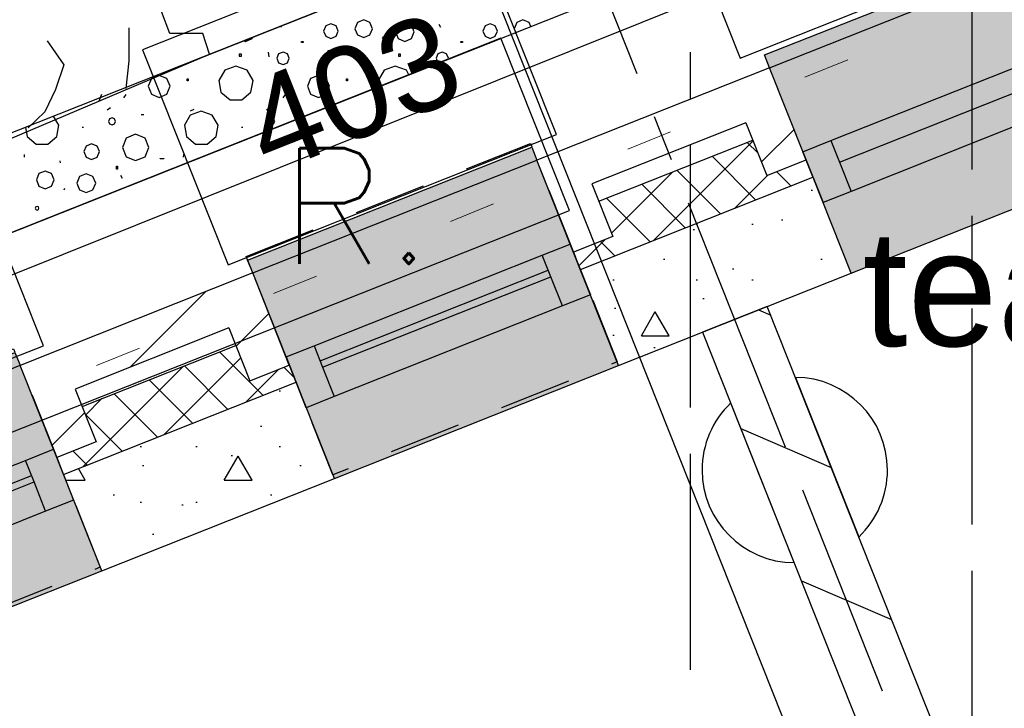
# Model space of a CAD drawing. Extents: x 1006 to 5197, y -24 to 263.
# Tile 47 of 124: x 1041.95 to 1044.08, y 16.66 to 18.14. Entities that reach past the tile are written whole.
import ezdxf
from ezdxf.enums import TextEntityAlignment as Align

# ---------------------------------------------------------------- set-up
doc = ezdxf.new("R2010")
doc.units = 0
doc.header["$MEASUREMENT"] = 0
for name, pattern in [('B0602', [0.3125, 0, -0.3125]), ('B0701', [0.23412, 0.156, -0.07812]), ('B0805', [1.366667, 0.566667, -0.1, 0.033333, -0.1, 0.466667, -0.1])]:
    doc.linetypes.add(name, pattern=pattern)
for name, color, linetype in [('00 Renvooi', 7, 'Continuous'), ('00 WBDBO', 7, 'Continuous'), ('21 Buitenwanden', 7, 'Continuous'), ('22 Niet Constr Binnenwanden', 7, 'Continuous'), ('23 Vloeren', 7, 'Continuous'), ('27 Daken', 7, 'Continuous'), ('28 Draagconstructies', 7, 'Continuous'), ('A Stramien', 7, 'Continuous'), ('Window Markers', 7, 'Continuous'), ('Z Gebruiksopp', 7, 'Continuous')]:
    doc.layers.add(name, color=color, linetype=linetype)
doc.styles.add('GENERATED_STYLE_3', font='Arial')
doc.styles.add('GENERATED_STYLE_5', font='Arial')
doc.styles.get("Standard").update_dxf_attribs({"font": 'txt', "bigfont": 'BIGFONT.SHX'})
doc.linetypes.add('135 B60', pattern='A,0,[1,120 2E VERDIEPING1.Shx,S=0.012108,R=0,X=0,Y=0.000180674],-1.5,0', length=1.5)
doc.dimstyles.new('GENERATED_STYLE__1', dxfattribs={"dimtxt": 0.25, "dimasz": 0.19, "dimexe": 0.18, "dimexo": 0, "dimgap": 0.09, "dimtad": 1, "dimdec": 0, "dimlfac": 1000, "dimzin": 0, "dimdsep": 46, "dimtxsty": 'Standard', "dimblk": 'ARROWHEAD_7', "dimblk1": 'ARROWHEAD_7', "dimblk2": 'ARROWHEAD_7', "dimcen": 0.09, "dimclrd": 7, "dimclre": 7, "dimclrt": 7, "dimadec": 1, "dimazin": 0, "dimtfac": 1, "dimtdec": 4, "dimtmove": 0, "dimatfit": 3, "dimfxl": 0, "dimtolj": 1, "dimtzin": 0, "dimarcsym": 0})
doc.dimstyles.new('GENERATED_STYLE__2', dxfattribs={"dimtxt": 0.25, "dimasz": 0.19, "dimexe": 0.18, "dimexo": 0, "dimgap": 0.09, "dimtad": 1, "dimtih": 1, "dimtoh": 1, "dimdec": 0, "dimlfac": 1000, "dimzin": 0, "dimdsep": 46, "dimtxsty": 'Standard', "dimblk": 'ARROWHEAD_7', "dimblk1": 'ARROWHEAD_7', "dimblk2": 'ARROWHEAD_7', "dimcen": 0.09, "dimclrd": 7, "dimclre": 7, "dimclrt": 7, "dimadec": 1, "dimazin": 0, "dimtfac": 1, "dimtdec": 4, "dimtmove": 0, "dimatfit": 3, "dimfxl": 0, "dimtolj": 1, "dimtzin": 0, "dimarcsym": 0})
pattern_1 = [(45, (988.21373, 0), (-0.4596194, 0.4596194), []), (45, (988.1218, 0.0919), (-0.4596194, 0.4596194), [])]
pattern_2 = [(0, (988.21373, 0), (0, 0.623538), [0.06, -0.3]), (0, (988.39373, 0.3118), (0, 0.623538), [0.06, -0.3]), (60, (988.21373, 0), (-0.54, 0.311769), [0.06, -0.3]), (60, (988.57373, 0), (-0.54, 0.311769), [0.06, -0.3]), (120, (988.27373, 0), (0.54, 0.311769), [0.06, -0.3]), (120, (988.63373, 0), (0.54, 0.311769), [0.06, -0.3]), (0, (988.21373, 0.06), (0, 0.12), [0, -0.12, 0, -0.18]), (45, (988.27373, 0.06), (-0.08485282, 0.08485282), [0, -0.09, 0, -0.15])]
pattern_3 = [(45, (988.21373, 0), (-0.05303301, 0.05303301), []), (135, (988.21373, 0), (0.05303301, 0.05303301), [])]

# ---------------------------------------------------------------- blocks, each defined once
blk = doc.blocks.new('ROOF_47_2', base_point=(1046.8844, 23.6904))
at = {"layer": '27 Daken', "linetype": 'Continuous', "flags": 128}
blk.add_lwpolyline([(1046.8844, 23.6904), (1041.8903, 22.2876), (1041.8903, 17.5731), (1046.8856, 19.5765)], close=True, dxfattribs=at)
blk = doc.blocks.new('teamleider + dorpenronde_G 1.3 _ 1.4_67_2', base_point=(1045.8816, 17.0753))
at = {"linetype": 'Continuous', "lineweight": 0, "flags": 1}
for tag in ['ROOM_PERIM', 'ROOM_WALLS_SURF', 'ROOM_DOORS_SURF', 'ROOM_WINDS_SURF', 'ROOM_BASELEV', 'ROOM_HEIGHT', 'ROOM_NET_AREA', 'ROOM_REDUCED_AREA', 'ROOM_CALC_AREA', 'ROOM_VOLUME']:
    blk.add_attdef(tag, text='', height=2, dxfattribs=at).set_placement((1045.8816, 16.5039), align=Align.BOTTOM_LEFT)
at = {"layer": 'Z Gebruiksopp'}
for tag, height, style, p in [('ROOM_NAME', 0.25, 'GENERATED_STYLE_5', (1043.7715, 17.362)), ('ROOM_NUMBER', 0.3, 'GENERATED_STYLE_3', (1044.921, 16.8929)), ('ROOM_AREA', 0.3, 'GENERATED_STYLE_3', (1045.3226, 16.4215))]:
    blk.add_attdef(tag, text='', height=height, dxfattribs=dict(at, style=style)).set_placement(p, align=Align.BOTTOM_LEFT)
blk = doc.blocks.new('WALL_320_2', base_point=(1043.219, 18.1919))
at = {"layer": '22 Niet Constr Binnenwanden', "linetype": 'Continuous'}
h = blk.add_hatch(dxfattribs=at)
h.set_pattern_fill('10_Kalkzandsteen_0002', color=256, style=0, pattern_type=2)
h.set_pattern_definition([(-23.335, (988.21373, 0), (0.0990266, 0.2295512), [])])
h.paths.add_polyline_path([(1045.7705, 11.5658), (1045.9099, 11.6212), (1043.5657, 17.5224), (1043.4263, 17.467)], flags=0)
for p, q in [((1043.5657, 17.5224), (1043.4263, 17.467)), ((1045.9153, 11.6076), (1043.5657, 17.5224)), ((1043.4263, 17.467), (1044.6198, 14.4623))]:
    blk.add_line(p, q, dxfattribs=at)
blk = doc.blocks.new('*D346', base_point=(988.2137, 0))
at = {"layer": 'A Stramien', "linetype": 'Continuous'}
for p, q in [((1033.7798, 22.451), (1033.6414, 22.7995)), ((1027.0657, 19.9857), (1033.7571, 22.6437)), ((1020.3743, 17.3276), (1027.0657, 19.9857))]:
    blk.add_line(p, q, dxfattribs=at)
blk.add_circle((1033.7106, 22.6253), 0.05, dxfattribs=at)
at = {"layer": 'A Stramien', "insert": (1029.8704, 21.4226), "char_height": 0.25, "attachment_point": 1, "rotation": 21.665}
blk.add_mtext('{7.200}', dxfattribs=at)
blk = doc.blocks.new('ARROWHEAD_7')
at = {"color": 0, "linetype": 'Continuous', "lineweight": 0}
for p, q in [((0, -0.25), (0, 0.25)), ((0, 0), (-1, 0)), ((-0.25, 0), (0.25, 0))]:
    blk.add_line(p, q, dxfattribs=at)
blk.add_circle((0, 0), 0.25, dxfattribs=at)
blk = doc.blocks.new('*D347', base_point=(988.2137, 0))
at = {"layer": 'A Stramien', "linetype": 'Continuous'}
for p, q in [((1040.4712, 25.1091), (1040.3328, 25.4576)), ((1033.7571, 22.6437), (1040.4484, 25.3018)), ((1027.0657, 19.9857), (1033.7571, 22.6437))]:
    blk.add_line(p, q, dxfattribs=at)
blk.add_circle((1040.402, 25.2834), 0.05, dxfattribs=at)
at = {"layer": 'A Stramien', "insert": (1036.5618, 24.0807), "char_height": 0.25, "attachment_point": 1, "rotation": 21.665}
blk.add_mtext('{7.200}', dxfattribs=at)
blk = doc.blocks.new('*D348', base_point=(988.2137, 0))
at = {"layer": 'A Stramien', "linetype": 'Continuous'}
for p, q in [((1047.1626, 27.7672), (1047.0241, 28.1157)), ((1040.4484, 25.3018), (1047.1398, 27.9599)), ((1033.7571, 22.6437), (1040.4484, 25.3018))]:
    blk.add_line(p, q, dxfattribs=at)
blk.add_circle((1047.0934, 27.9415), 0.05, dxfattribs=at)
at = {"layer": 'A Stramien', "insert": (1044.457, 27.217), "char_height": 0.25, "attachment_point": 1, "rotation": 21.665}
blk.add_mtext('{7.200}', dxfattribs=at)
blk = doc.blocks.new('*D349', base_point=(988.2137, 0))
at = {"layer": 'A Stramien', "linetype": 'Continuous'}
for p, q in [((1053.854, 30.4253), (1053.7155, 30.7738)), ((1047.1398, 27.9599), (1053.8312, 30.618)), ((1040.4484, 25.3018), (1047.1398, 27.9599))]:
    blk.add_line(p, q, dxfattribs=at)
at = {"layer": 'A Stramien', "insert": (1049.9445, 29.3969), "char_height": 0.25, "attachment_point": 1, "rotation": 21.665}
blk.add_mtext('{7.200}', dxfattribs=at)
blk = doc.blocks.new('*D350', base_point=(988.2137, 0))
at = {"layer": 'A Stramien', "linetype": 'Continuous'}
for p, q in [((1053.8312, 30.618), (1057.1769, 31.9471)), ((1047.1398, 27.9599), (1053.8312, 30.618))]:
    blk.add_line(p, q, dxfattribs=at)
blk.add_circle((1053.7847, 30.5996), 0.05, dxfattribs=at)
at = {"layer": 'A Stramien', "insert": (1054.9631, 31.3904), "char_height": 0.25, "attachment_point": 1, "rotation": 21.665}
blk.add_mtext('{3.600}', dxfattribs=at)
blk = doc.blocks.new('*D351', base_point=(988.2137, 0))
at = {"layer": 'A Stramien', "linetype": 'Continuous'}
for p, q in [((1063.891, 34.4124), (1063.7526, 34.7609)), ((1063.7753, 34.5682), (1063.9147, 34.6236)), ((1057.1769, 31.9471), (1063.7753, 34.5682)), ((1057.1996, 31.7543), (1057.0612, 32.1029)), ((1053.8312, 30.618), (1057.1769, 31.9471))]:
    blk.add_line(p, q, dxfattribs=at)
for centre in [(1063.8218, 34.5867), (1057.1304, 31.9286)]:
    blk.add_circle(centre, 0.05, dxfattribs=at)
at = {"layer": 'A Stramien', "insert": (1059.9816, 33.384), "char_height": 0.25, "attachment_point": 1, "rotation": 21.665}
blk.add_mtext('{7.200}', dxfattribs=at)
blk = doc.blocks.new('*D355', base_point=(988.2137, 0))
at = {"layer": 'A Stramien', "linetype": 'Continuous'}
for p, q in [((1032.4831, 33.5873), (1032.4831, 33.9623)), ((1044.0071, 33.5873), (1044.0071, 33.9623)), ((1030.7271, 33.7748), (1032.5331, 33.7748)), ((1032.5331, 33.7748), (1044.0571, 33.7748))]:
    blk.add_line(p, q, dxfattribs=at)
for centre in [(1032.4831, 33.7748), (1044.0071, 33.7748)]:
    blk.add_circle(centre, 0.05, dxfattribs=at)
at = {"layer": 'A Stramien', "insert": (1037.7404, 34.0748), "char_height": 0.25, "attachment_point": 1}
blk.add_mtext('{11.524}', dxfattribs=at)
blk = doc.blocks.new('*D356', base_point=(988.2137, 0))
at = {"layer": 'A Stramien', "linetype": 'Continuous'}
for p, q in [((1044.0071, 33.5873), (1044.0071, 33.9623)), ((1049.8006, 33.5873), (1049.8006, 33.9623)), ((1032.5331, 33.7748), (1044.0571, 33.7748)), ((1044.0571, 33.7748), (1049.8506, 33.7748))]:
    blk.add_line(p, q, dxfattribs=at)
for centre in [(1044.0071, 33.7748), (1049.8006, 33.7748)]:
    blk.add_circle(centre, 0.05, dxfattribs=at)
at = {"layer": 'A Stramien', "insert": (1046.4909, 34.0748), "char_height": 0.25, "attachment_point": 1}
blk.add_mtext('{5.794}', dxfattribs=at)
blk = doc.blocks.new('*D357', base_point=(988.2137, 0))
at = {"layer": 'A Stramien', "linetype": 'Continuous'}
for p, q in [((1049.8006, 33.5873), (1049.8006, 33.9623)), ((1055.5648, 33.5873), (1055.5648, 33.9623)), ((1044.0571, 33.7748), (1049.8506, 33.7748)), ((1049.8506, 33.7748), (1055.6148, 33.7748))]:
    blk.add_line(p, q, dxfattribs=at)
for centre in [(1049.8006, 33.7748), (1055.5648, 33.7748)]:
    blk.add_circle(centre, 0.05, dxfattribs=at)
at = {"layer": 'A Stramien', "insert": (1052.2697, 34.0748), "char_height": 0.25, "attachment_point": 1}
blk.add_mtext('{5.764}', dxfattribs=at)
blk = doc.blocks.new('*D358', base_point=(988.2137, 0))
at = {"layer": 'A Stramien', "linetype": 'Continuous'}
for p, q in [((1055.5648, 33.5873), (1055.5648, 33.9623)), ((1061.1964, 33.5873), (1061.1964, 33.9623)), ((1049.8506, 33.7748), (1055.6148, 33.7748)), ((1055.6148, 33.7748), (1061.2464, 33.7748))]:
    blk.add_line(p, q, dxfattribs=at)
for centre in [(1055.5648, 33.7748), (1061.1964, 33.7748)]:
    blk.add_circle(centre, 0.05, dxfattribs=at)
at = {"layer": 'A Stramien', "insert": (1057.9676, 34.0748), "char_height": 0.25, "attachment_point": 1}
blk.add_mtext('{5.632}', dxfattribs=at)
blk = doc.blocks.new('*D364', base_point=(988.2137, 0))
at = {"layer": 'A Stramien', "linetype": 'Continuous'}
for p, q in [((1043.4001, -2.1848), (1043.4001, -1.8098)), ((1046.4001, -2.1848), (1046.4001, -1.8098)), ((1032.5331, -1.9973), (1043.4501, -1.9973)), ((1043.4501, -1.9973), (1046.4501, -1.9973))]:
    blk.add_line(p, q, dxfattribs=at)
for centre in [(1043.4001, -1.9973), (1046.4001, -1.9973)]:
    blk.add_circle(centre, 0.05, dxfattribs=at)
at = {"layer": 'A Stramien', "insert": (1044.4871, -1.6973), "char_height": 0.25, "attachment_point": 1}
blk.add_mtext('{3.000}', dxfattribs=at)
blk = doc.blocks.new('*D365', base_point=(988.2137, 0))
at = {"layer": 'A Stramien', "linetype": 'Continuous'}
for p, q in [((1046.4001, -2.1848), (1046.4001, -1.8098)), ((1053.6001, -2.1848), (1053.6001, -1.8098)), ((1043.4501, -1.9973), (1046.4501, -1.9973)), ((1046.4501, -1.9973), (1053.6501, -1.9973))]:
    blk.add_line(p, q, dxfattribs=at)
for centre in [(1046.4001, -1.9973), (1053.6001, -1.9973)]:
    blk.add_circle(centre, 0.05, dxfattribs=at)
at = {"layer": 'A Stramien', "insert": (1049.5871, -1.6973), "char_height": 0.25, "attachment_point": 1}
blk.add_mtext('{7.200}', dxfattribs=at)
blk = doc.blocks.new('*X466', base_point=(988.2137, 0))
at = {"layer": '27 Daken', "linetype": 'Continuous'}
for p, q in [((1042.2767, 18.112), (1042.2587, 18.159)), ((1042.1887, 18.053), (1042.1887, 18.124)), ((1042.3477, 18.112), (1042.2767, 18.112)), ((1042.3622, 18.0668), (1042.3477, 18.112)), ((1042.0117, 18.096), (1042.0477, 18.044)), ((1042.0477, 18.044), (1042.0297, 17.991)), ((1042.1827, 17.993), (1042.1887, 18.053)), ((1042.0297, 17.991), (1042.0067, 17.943)), ((1042.1241, 17.9662), (1042.1297, 17.981)), ((1042.0067, 17.943), (1041.9707, 17.908))]:
    blk.add_line(p, q, dxfattribs=at)
blk = doc.blocks.new('HATCH_428_2', base_point=(990.0137, 0))
at = {"layer": '27 Daken', "linetype": 'Continuous'}
for p, q in [((1042.3472, 18.0608), (1043.7209, 18.6065)), ((1035.9653, 15.3555), (1042.3472, 18.0608))]:
    blk.add_line(p, q, dxfattribs=at)
blk.add_blockref('*X466', (988.2137, 0), dxfattribs=at)
blk = doc.blocks.new('*X486', base_point=(988.2137, 0))
at = {"layer": '27 Daken', "linetype": 'Continuous'}
for p, q in [((1042.5159, 18.1278), (1042.5172, 18.1255)), ((1042.6131, 18.128), (1042.6085, 18.1169)), ((1042.6242, 18.1326), (1042.6131, 18.128)), ((1042.6354, 18.128), (1042.6242, 18.1326)), ((1042.64, 18.1169), (1042.6354, 18.128)), ((1042.6815, 18.1355), (1042.6759, 18.122)), ((1042.695, 18.1411), (1042.6815, 18.1355)), ((1042.7085, 18.1355), (1042.695, 18.1411)), ((1042.7141, 18.122), (1042.7085, 18.1355)), ((1042.7694, 18.1294), (1042.7634, 18.115)), ((1042.7837, 18.1354), (1042.7694, 18.1294)), ((1042.7981, 18.1294), (1042.7837, 18.1354)), ((1042.804, 18.115), (1042.7981, 18.1294)), ((1042.8572, 18.1322), (1042.8609, 18.1255)), ((1042.9568, 18.128), (1042.9521, 18.1169)), ((1042.9679, 18.1326), (1042.9568, 18.128)), ((1042.979, 18.128), (1042.9679, 18.1326)), ((1042.9836, 18.1169), (1042.979, 18.128)), ((1043.0251, 18.1355), (1043.0196, 18.122)), ((1043.0386, 18.1411), (1043.0251, 18.1355)), ((1043.0521, 18.1355), (1043.0386, 18.1411)), ((1043.0556, 18.127), (1043.0521, 18.1355)), ((1042.4545, 18.1007), (1042.4558, 18.104)), ((1042.6085, 18.1169), (1042.6131, 18.1058)), ((1042.6131, 18.1058), (1042.6242, 18.1012)), ((1042.6242, 18.1012), (1042.6354, 18.1058)), ((1042.6354, 18.1058), (1042.64, 18.1169)), ((1042.6759, 18.122), (1042.6815, 18.1085)), ((1042.6815, 18.1085), (1042.695, 18.1029)), ((1042.695, 18.1029), (1042.7085, 18.1085)), ((1042.7085, 18.1085), (1042.7141, 18.122)), ((1042.7358, 18.1007), (1042.7374, 18.1043)), ((1042.7634, 18.115), (1042.7694, 18.1007)), ((1042.7981, 18.1007), (1042.804, 18.115)), ((1042.9521, 18.1169), (1042.9568, 18.1058)), ((1042.9568, 18.1058), (1042.9679, 18.1012)), ((1042.9679, 18.1012), (1042.979, 18.1058)), ((1042.979, 18.1058), (1042.9836, 18.1169)), ((1043.0196, 18.122), (1043.0229, 18.114)), ((1042.4364, 18.0963), (1042.4401, 18.0947)), ((1042.4401, 18.0947), (1042.4545, 18.1007)), ((1042.5606, 18.0943), (1042.5643, 18.0943)), ((1042.5606, 18.0924), (1042.5606, 18.0943)), ((1042.5643, 18.0924), (1042.5606, 18.0924)), ((1042.5643, 18.0943), (1042.5643, 18.0924)), ((1042.7694, 18.1007), (1042.7837, 18.0947)), ((1042.7837, 18.0947), (1042.7981, 18.1007)), ((1042.9043, 18.0943), (1042.9079, 18.0943)), ((1042.9043, 18.0924), (1042.9043, 18.0943)), ((1042.9079, 18.0924), (1042.9043, 18.0924)), ((1042.9079, 18.0943), (1042.9079, 18.0924)), ((1042.431, 18.0668), (1042.4261, 18.0668)), ((1042.4261, 18.0668), (1042.4261, 18.0625)), ((1042.4261, 18.0625), (1042.431, 18.0625)), ((1042.431, 18.0625), (1042.431, 18.0668)), ((1042.4885, 18.0715), (1042.4903, 18.0611)), ((1042.5114, 18.0677), (1042.5075, 18.0582)), ((1042.5209, 18.0716), (1042.5114, 18.0677)), ((1042.5304, 18.0677), (1042.5209, 18.0716)), ((1042.5343, 18.0582), (1042.5304, 18.0677)), ((1042.62, 18.0741), (1042.6175, 18.0741)), ((1042.6175, 18.0741), (1042.6175, 18.071)), ((1042.6175, 18.071), (1042.62, 18.071)), ((1042.62, 18.071), (1042.62, 18.0741)), ((1042.6745, 18.0635), (1042.6733, 18.0606)), ((1042.6733, 18.0606), (1042.6745, 18.0577)), ((1042.6774, 18.0647), (1042.6745, 18.0635)), ((1042.6803, 18.0635), (1042.6774, 18.0647)), ((1042.6815, 18.0606), (1042.6803, 18.0635)), ((1042.6803, 18.0577), (1042.6815, 18.0606)), ((1042.7747, 18.0668), (1042.7698, 18.0668)), ((1042.7698, 18.0668), (1042.7698, 18.0625)), ((1042.7698, 18.0625), (1042.7747, 18.0625)), ((1042.7747, 18.0625), (1042.7747, 18.0668)), ((1042.8322, 18.0715), (1042.8339, 18.0611)), ((1042.855, 18.0677), (1042.8511, 18.0582)), ((1042.8645, 18.0716), (1042.855, 18.0677)), ((1042.874, 18.0677), (1042.8645, 18.0716)), ((1042.8779, 18.0582), (1042.874, 18.0677)), ((1042.4194, 18.0411), (1042.3953, 18.0323)), ((1042.4435, 18.0323), (1042.4194, 18.0411)), ((1042.5075, 18.0582), (1042.5114, 18.0487)), ((1042.5114, 18.0487), (1042.5209, 18.0448)), ((1042.5209, 18.0448), (1042.5304, 18.0487)), ((1042.5304, 18.0487), (1042.5343, 18.0582)), ((1042.6745, 18.0577), (1042.6774, 18.0565)), ((1042.6774, 18.0565), (1042.6803, 18.0577)), ((1042.763, 18.0411), (1042.7389, 18.0323)), ((1042.7871, 18.0323), (1042.763, 18.0411)), ((1042.8511, 18.0582), (1042.855, 18.0487)), ((1042.855, 18.0487), (1042.8567, 18.048)), ((1042.8771, 18.0561), (1042.8779, 18.0582)), ((1042.2537, 18.0214), (1042.2369, 18.0145)), ((1042.2705, 18.0145), (1042.2537, 18.0214)), ((1042.3953, 18.0323), (1042.3825, 18.0101)), ((1042.4563, 18.0101), (1042.4435, 18.0323)), ((1042.5973, 18.0214), (1042.5805, 18.0145)), ((1042.6141, 18.0145), (1042.5973, 18.0214)), ((1042.7389, 18.0323), (1042.7261, 18.0101)), ((1042.7927, 18.0226), (1042.7871, 18.0323)), ((1042.2369, 18.0145), (1042.2299, 17.9977)), ((1042.2299, 17.9977), (1042.2369, 17.9808)), ((1042.2775, 17.9977), (1042.2705, 18.0145)), ((1042.2705, 17.9808), (1042.2775, 17.9977)), ((1042.3142, 18.0142), (1042.3161, 18.0142)), ((1042.3142, 18.0099), (1042.3142, 18.0142)), ((1042.3161, 18.0099), (1042.3142, 18.0099)), ((1042.3161, 18.0142), (1042.3161, 18.0099)), ((1042.3825, 18.0101), (1042.3869, 17.9849)), ((1042.4518, 17.9849), (1042.4563, 18.0101)), ((1042.5805, 18.0145), (1042.5735, 17.9977)), ((1042.5735, 17.9977), (1042.5805, 17.9808)), ((1042.6211, 17.9977), (1042.6141, 18.0145)), ((1042.6141, 17.9808), (1042.6211, 17.9977)), ((1042.6579, 18.0142), (1042.6597, 18.0142)), ((1042.6579, 18.0099), (1042.6579, 18.0142)), ((1042.6597, 18.0099), (1042.6579, 18.0099)), ((1042.6597, 18.0142), (1042.6597, 18.0099)), ((1042.7261, 18.0101), (1042.7284, 17.997)), ((1042.1776, 17.9731), (1042.1828, 17.9801)), ((1042.2369, 17.9808), (1042.2537, 17.9739)), ((1042.2537, 17.9739), (1042.2705, 17.9808)), ((1042.3869, 17.9849), (1042.4065, 17.9684)), ((1042.4322, 17.9684), (1042.4518, 17.9849)), ((1042.5212, 17.9731), (1042.5264, 17.9801)), ((1042.5805, 17.9808), (1042.5973, 17.9739)), ((1042.5973, 17.9739), (1042.6141, 17.9808)), ((1042.1414, 17.947), (1042.1484, 17.9522)), ((1042.4065, 17.9684), (1042.4322, 17.9684)), ((1042.485, 17.947), (1042.492, 17.9522)), ((1042.037, 17.9139), (1042.0259, 17.9332)), ((1042.2203, 17.936), (1042.215, 17.936)), ((1042.3207, 17.9357), (1042.3082, 17.9139)), ((1042.3283, 17.9478), (1042.3204, 17.9444)), ((1042.3444, 17.9444), (1042.3207, 17.9357)), ((1042.3681, 17.9357), (1042.3444, 17.9444)), ((1042.3807, 17.9139), (1042.3681, 17.9357)), ((1042.5639, 17.936), (1042.5587, 17.936)), ((1042.0327, 17.8891), (1042.037, 17.9139)), ((1042.0877, 17.9098), (1042.0905, 17.9098)), ((1042.1466, 17.9273), (1042.1445, 17.9221)), ((1042.1445, 17.9221), (1042.1466, 17.9168)), ((1042.1519, 17.9294), (1042.1466, 17.9273)), ((1042.1466, 17.9168), (1042.1519, 17.9147)), ((1042.1571, 17.9273), (1042.1519, 17.9294)), ((1042.1519, 17.9147), (1042.1571, 17.9168)), ((1042.1592, 17.9221), (1042.1571, 17.9273)), ((1042.1571, 17.9168), (1042.1592, 17.9221)), ((1042.3082, 17.9139), (1042.3125, 17.8891)), ((1042.3763, 17.8891), (1042.3807, 17.9139)), ((1042.4313, 17.9098), (1042.4342, 17.9098)), ((1042.4903, 17.9273), (1042.4881, 17.9221)), ((1042.4881, 17.9221), (1042.4903, 17.9168)), ((1042.4955, 17.9294), (1042.4903, 17.9273)), ((1042.4903, 17.9168), (1042.4955, 17.9147)), ((1042.5007, 17.9273), (1042.4955, 17.9294)), ((1042.4955, 17.9147), (1042.5007, 17.9168)), ((1042.5029, 17.9221), (1042.5007, 17.9273)), ((1042.5007, 17.9168), (1042.5029, 17.9221)), ((1041.9654, 17.9091), (1041.9689, 17.8891)), ((1041.9689, 17.8891), (1041.9882, 17.8729)), ((1042.0134, 17.8729), (1042.0327, 17.8891)), ((1042.2029, 17.8944), (1042.1828, 17.886)), ((1042.2231, 17.886), (1042.2029, 17.8944)), ((1042.3125, 17.8891), (1042.3318, 17.8729)), ((1042.357, 17.8729), (1042.3763, 17.8891)), ((1041.9882, 17.8729), (1042.0134, 17.8729)), ((1042.0961, 17.8688), (1042.0911, 17.8569)), ((1042.108, 17.8738), (1042.0961, 17.8688)), ((1042.12, 17.8688), (1042.108, 17.8738)), ((1042.1249, 17.8569), (1042.12, 17.8688)), ((1042.1828, 17.886), (1042.1744, 17.8659)), ((1042.2315, 17.8659), (1042.2231, 17.886)), ((1042.3318, 17.8729), (1042.357, 17.8729)), ((1041.9626, 17.8508), (1041.9622, 17.8445)), ((1042.0911, 17.8569), (1042.0961, 17.8449)), ((1042.12, 17.8449), (1042.1249, 17.8569)), ((1042.1744, 17.8659), (1042.1828, 17.8457)), ((1042.2231, 17.8457), (1042.2315, 17.8659)), ((1042.3062, 17.8508), (1042.3058, 17.8445)), ((1042.0409, 17.8324), (1042.0399, 17.8372)), ((1042.0961, 17.8449), (1042.108, 17.84)), ((1042.108, 17.84), (1042.12, 17.8449)), ((1042.1614, 17.8255), (1042.1638, 17.8255)), ((1042.1614, 17.8188), (1042.1614, 17.8255)), ((1042.1638, 17.8255), (1042.1638, 17.8188)), ((1042.1828, 17.8457), (1042.2029, 17.8373)), ((1042.2029, 17.8373), (1042.2231, 17.8457)), ((1042.2561, 17.842), (1042.2635, 17.842)), ((1042.2561, 17.8414), (1042.2561, 17.842)), ((1042.2635, 17.8414), (1042.2561, 17.8414)), ((1042.2635, 17.842), (1042.2635, 17.8414)), ((1041.9942, 17.8092), (1041.9887, 17.7957)), ((1042.0077, 17.8148), (1041.9942, 17.8092)), ((1042.0212, 17.8092), (1042.0077, 17.8148)), ((1042.0268, 17.7957), (1042.0212, 17.8092)), ((1042.0965, 17.8091), (1042.0821, 17.8031)), ((1042.1108, 17.8031), (1042.0965, 17.8091)), ((1042.1638, 17.8188), (1042.1614, 17.8188)), ((1042.1699, 17.8059), (1042.1736, 17.7992)), ((1041.9887, 17.7957), (1041.9942, 17.7823)), ((1041.9942, 17.7823), (1042.0077, 17.7767)), ((1042.0077, 17.7767), (1042.0212, 17.7823)), ((1042.0212, 17.7823), (1042.0268, 17.7957)), ((1042.0821, 17.8031), (1042.0762, 17.7888)), ((1042.0762, 17.7888), (1042.0821, 17.7744)), ((1042.1168, 17.7888), (1042.1108, 17.8031)), ((1042.1108, 17.7744), (1042.1168, 17.7888)), ((1042.0485, 17.7745), (1042.0501, 17.778)), ((1042.0821, 17.7744), (1042.0965, 17.7685)), ((1042.0965, 17.7685), (1042.1108, 17.7744)), ((1041.9873, 17.7373), (1041.9861, 17.7344)), ((1041.9861, 17.7344), (1041.9873, 17.7315)), ((1041.9902, 17.7385), (1041.9873, 17.7373)), ((1041.9873, 17.7315), (1041.9902, 17.7303)), ((1041.9931, 17.7373), (1041.9902, 17.7385)), ((1041.9902, 17.7303), (1041.9931, 17.7315)), ((1041.9943, 17.7344), (1041.9931, 17.7373)), ((1041.9931, 17.7315), (1041.9943, 17.7344))]:
    blk.add_line(p, q, dxfattribs=at)
blk = doc.blocks.new('HATCH_844_2', base_point=(990.0137, 0))
at = {"layer": '27 Daken', "linetype": 'Continuous'}
for p, q in [((1043.6009, 18.5588), (1042.3472, 18.0608)), ((1042.421, 17.8749), (1043.6009, 18.3436)), ((1042.3472, 18.0608), (1035.7998, 15.4599)), ((1035.7991, 15.2444), (1042.421, 17.8749))]:
    blk.add_line(p, q, dxfattribs=at)
blk.add_blockref('*X486', (988.2137, 0), dxfattribs=at)
blk = doc.blocks.new('SLAB_488_2', base_point=(1057.11, 23.5017))
at = {"layer": '23 Vloeren', "color": 255, "linetype": 'B0602', "lineweight": 0, "flags": 128}
blk.add_lwpolyline([(1057.11, 23.5017), (1030.6543, 12.7249), (1030.6543, 0.25), (1042.7262, 0.25), (1042.7264, 1.65), (1043.6201, 1.6499), (1043.6201, 5.2832), (1046.1801, 5.2832), (1046.1801, 1.6499), (1065.9921, 1.65), (1065.9921, 0.85), (1073.9709, 0.85), (1072.3048, 33.1354), (1055.8756, 26.6091)], close=True, dxfattribs=at)
blk = doc.blocks.new('R1c onder metaal 11_3', base_point=(988.2137, 0))
at = {"layer": '21 Buitenwanden', "linetype": 'Continuous'}
for p, q in [((987.8837, 0.195), (987.8837, 0.225)), ((987.8837, 0.225), (988.5437, 0.225)), ((988.5437, 0.225), (988.5437, 0.195)), ((987.8837, 0.195), (988.5437, 0.195)), ((987.8837, 0), (987.9487, 0)), ((987.8837, -0.118), (987.8837, 0)), ((987.8837, 0), (987.8837, -0.118)), ((987.9487, 0), (987.9487, -0.05)), ((987.9487, 0), (988.4787, 0)), ((988.4787, -0.05), (988.4787, 0)), ((988.4787, 0), (988.5437, 0)), ((988.5437, 0), (988.5437, -0.118)), ((988.5437, 0), (988.5437, -0.118)), ((987.9487, -0.05), (987.9487, -0.118)), ((987.9487, -0.05), (988.4787, -0.05)), ((987.9487, -0.05), (988.4787, -0.05)), ((988.4787, -0.118), (988.4787, -0.05)), ((987.9487, -0.118), (987.8837, -0.118)), ((988.4787, -0.118), (987.9487, -0.118)), ((988.5437, -0.118), (988.4787, -0.118)), ((987.8837, -0.2823), (988.5437, -0.2823))]:
    blk.add_line(p, q, dxfattribs=at)
blk = doc.blocks.new('D Marker 11_44', base_point=(988.2137, 0))
at = {"layer": 'Window Markers', "linetype": 'Continuous'}
for p, q in [((987.8325, -0.52), (987.8325, -1.02)), ((988.595, -0.52), (987.8325, -0.52)), ((988.595, -1.02), (988.595, -0.52)), ((987.8325, -1.02), (988.595, -1.02))]:
    blk.add_line(p, q, dxfattribs=at)
at = {"layer": 'Window Markers', "linetype": 'Continuous', "insert": (988.4426, -0.6659), "char_height": 0.2, "attachment_point": 7, "rotation": 180, "style": 'GENERATED_STYLE_3'}
blk.add_mtext('{400}', dxfattribs=at)
blk = doc.blocks.new('R1a metaal 11_4', base_point=(988.2137, 0))
at = {"layer": '21 Buitenwanden', "linetype": 'Continuous'}
for p, q in [((987.8837, 0.195), (987.8837, 0.225)), ((987.8837, 0.225), (988.5437, 0.225)), ((988.5437, 0.225), (988.5437, 0.195)), ((987.8837, 0.195), (988.5437, 0.195)), ((987.8837, 0), (987.9487, 0)), ((987.8837, -0.118), (987.8837, 0)), ((987.8837, 0), (987.8837, -0.118)), ((987.9487, 0), (987.9487, -0.05)), ((987.9487, 0), (988.4787, 0)), ((988.4787, -0.05), (988.4787, 0)), ((988.4787, 0), (988.5437, 0)), ((988.5437, 0), (988.5437, -0.118)), ((988.5437, 0), (988.5437, -0.118)), ((987.9487, -0.035), (988.4787, -0.035)), ((987.9487, -0.05), (987.9487, -0.118)), ((987.9487, -0.05), (988.4787, -0.05)), ((988.4787, -0.118), (988.4787, -0.05)), ((987.9487, -0.118), (987.8837, -0.118)), ((988.4787, -0.118), (987.9487, -0.118)), ((988.5437, -0.118), (988.4787, -0.118)), ((987.8837, -0.2823), (988.5437, -0.2823))]:
    blk.add_line(p, q, dxfattribs=at)
blk = doc.blocks.new('D Marker 11_51', base_point=(988.2137, 0))
at = {"layer": 'Window Markers', "linetype": 'Continuous'}
for p, q in [((987.8214, -0.4981), (987.8214, -0.9981)), ((988.5839, -0.4981), (987.8214, -0.4981)), ((988.5839, -0.9981), (988.5839, -0.4981)), ((987.8214, -0.9981), (988.5839, -0.9981))]:
    blk.add_line(p, q, dxfattribs=at)
at = {"layer": 'Window Markers', "linetype": 'Continuous', "insert": (988.4315, -0.644), "char_height": 0.2, "attachment_point": 7, "rotation": 180, "style": 'GENERATED_STYLE_3'}
blk.add_mtext('{405}', dxfattribs=at)
blk = doc.blocks.new('R1a metaal 11_5', base_point=(988.2137, 0))
at = {"layer": '21 Buitenwanden', "linetype": 'Continuous'}
for p, q in [((987.8837, 0.195), (987.8837, 0.225)), ((987.8837, 0.225), (988.5437, 0.225)), ((988.5437, 0.225), (988.5437, 0.195)), ((987.8837, 0.195), (988.5437, 0.195)), ((987.8837, 0), (987.9487, 0)), ((987.8837, -0.118), (987.8837, 0)), ((987.8837, 0), (987.8837, -0.118)), ((987.9487, 0), (987.9487, -0.05)), ((987.9487, 0), (988.4787, 0)), ((988.4787, -0.05), (988.4787, 0)), ((988.4787, 0), (988.5437, 0)), ((988.5437, 0), (988.5437, -0.118)), ((988.5437, 0), (988.5437, -0.118)), ((987.9487, -0.035), (988.4787, -0.035)), ((987.9487, -0.05), (987.9487, -0.118)), ((987.9487, -0.05), (988.4787, -0.05)), ((988.4787, -0.118), (988.4787, -0.05)), ((987.9487, -0.118), (987.8837, -0.118)), ((988.4787, -0.118), (987.9487, -0.118)), ((988.5437, -0.118), (988.4787, -0.118)), ((987.8837, -0.2823), (988.5437, -0.2823))]:
    blk.add_line(p, q, dxfattribs=at)
blk = doc.blocks.new('D Marker 11_52', base_point=(988.2137, 0))
at = {"layer": 'Window Markers', "linetype": 'Continuous'}
for p, q in [((987.8242, -0.5128), (987.8242, -1.0128)), ((988.5866, -0.5128), (987.8242, -0.5128)), ((988.5866, -1.0128), (988.5866, -0.5128)), ((987.8242, -1.0128), (988.5866, -1.0128))]:
    blk.add_line(p, q, dxfattribs=at)
at = {"layer": 'Window Markers', "linetype": 'Continuous', "insert": (988.4342, -0.6584), "char_height": 0.2, "attachment_point": 7, "rotation": 180, "style": 'GENERATED_STYLE_3'}
blk.add_mtext('{403}', dxfattribs=at)
blk = doc.blocks.new('WALL_577_2', base_point=(1056.9456, 23.6447))
at = {"layer": '21 Buitenwanden', "linetype": 'Continuous', "lineweight": 0}
for points in [[(1044.173, 18.3095), (1043.5596, 18.0658), (1043.5707, 18.0379), (1043.6427, 17.8567), (1044.2561, 18.1003), (1044.1841, 18.2816)], [(1044.2561, 18.1003), (1043.6427, 17.8567), (1043.7469, 17.5944), (1044.3603, 17.838)], [(1043.0578, 17.8664), (1042.4444, 17.6228), (1042.4555, 17.5949), (1042.5275, 17.4137), (1043.1408, 17.6573), (1043.0688, 17.8386)], [(1043.1408, 17.6573), (1042.5275, 17.4137), (1042.6317, 17.1514), (1043.245, 17.395)], [(1041.9425, 17.4234), (1041.3292, 17.1798), (1041.3402, 17.1519), (1041.4122, 16.9707), (1042.0256, 17.2143), (1041.9536, 17.3955)], [(1042.0256, 17.2143), (1041.4122, 16.9707), (1041.5164, 16.7083), (1042.1298, 16.952)]]:
    blk.add_hatch(color=255, dxfattribs=at).paths.add_polyline_path(points, flags=0)
at = {"layer": '21 Buitenwanden', "linetype": 'Continuous'}
h = blk.add_hatch(dxfattribs=at)
h.set_pattern_fill('10_Baksteen_0002', color=256, style=0, pattern_type=2)
h.set_pattern_definition(pattern_1)
h.paths.add_polyline_path([(1043.5707, 18.0379), (1043.0688, 17.8386), (1043.1875, 17.7874), (1043.5195, 17.9192)], flags=0)
h = blk.add_hatch(dxfattribs=at)
h.set_pattern_fill('10_Baksteen_0002', color=256, style=0, pattern_type=2)
h.set_pattern_definition(pattern_1)
h.paths.add_polyline_path([(1043.5195, 17.9192), (1043.5647, 17.8054), (1043.6496, 17.8392), (1043.5707, 18.0379)], flags=0)
h = blk.add_hatch(dxfattribs=at)
h.set_pattern_fill('13_45gr_isolatie_0002', color=256, style=0, pattern_type=2)
h.set_pattern_definition(pattern_3)
h.paths.add_polyline_path([(1043.1478, 17.6398), (1043.1626, 17.6026), (1043.6644, 17.802), (1043.6496, 17.8392), (1043.5647, 17.8054), (1043.5345, 17.8815), (1043.2025, 17.7496), (1043.2327, 17.6735)], flags=0)
h = blk.add_hatch(dxfattribs=at)
h.set_pattern_fill('10_Baksteen_0002', color=256, style=0, pattern_type=2)
h.set_pattern_definition(pattern_1)
h.paths.add_polyline_path([(1043.1875, 17.7874), (1043.0688, 17.8386), (1043.1478, 17.6398), (1043.2327, 17.6735)], flags=0)
h = blk.add_hatch(dxfattribs=at)
h.set_pattern_fill('11_Constructie_beton_0002', color=256, style=0, pattern_type=2)
h.set_pattern_definition(pattern_2)
h.paths.add_polyline_path([(1043.6644, 17.802), (1043.1626, 17.6026), (1043.245, 17.395), (1043.7469, 17.5944)], flags=0)
h = blk.add_hatch(dxfattribs=at)
h.set_pattern_fill('10_Baksteen_0002', color=256, style=0, pattern_type=2)
h.set_pattern_definition(pattern_1)
h.paths.add_polyline_path([(1041.9536, 17.3955), (1042.0723, 17.3443), (1042.4043, 17.4762), (1042.4555, 17.5949)], flags=0)
h = blk.add_hatch(dxfattribs=at)
h.set_pattern_fill('10_Baksteen_0002', color=256, style=0, pattern_type=2)
h.set_pattern_definition(pattern_1)
h.paths.add_polyline_path([(1042.4043, 17.4762), (1042.4495, 17.3624), (1042.5344, 17.3961), (1042.4555, 17.5949)], flags=0)
h = blk.add_hatch(dxfattribs=at)
h.set_pattern_fill('13_45gr_isolatie_0002', color=256, style=0, pattern_type=2)
h.set_pattern_definition(pattern_3)
h.paths.add_polyline_path([(1042.0326, 17.1968), (1042.0473, 17.1596), (1042.5492, 17.359), (1042.5344, 17.3961), (1042.4495, 17.3624), (1042.4193, 17.4385), (1042.0873, 17.3066), (1042.1175, 17.2305)], flags=0)
h = blk.add_hatch(dxfattribs=at)
h.set_pattern_fill('10_Baksteen_0002', color=256, style=0, pattern_type=2)
h.set_pattern_definition(pattern_1)
h.paths.add_polyline_path([(1042.0723, 17.3443), (1041.9536, 17.3955), (1042.0326, 17.1968), (1042.1175, 17.2305)], flags=0)
h = blk.add_hatch(dxfattribs=at)
h.set_pattern_fill('11_Constructie_beton_0002', color=256, style=0, pattern_type=2)
h.set_pattern_definition(pattern_2)
h.paths.add_polyline_path([(1042.5492, 17.359), (1042.0473, 17.1596), (1042.1298, 16.952), (1042.6317, 17.1514)], flags=0)
for p, q in [((1043.5707, 18.0379), (1043.0688, 17.8386)), ((1043.6496, 17.8392), (1043.5707, 18.0379)), ((1043.6427, 17.8567), (1043.5707, 18.0379)), ((1043.5195, 17.9192), (1043.1875, 17.7874)), ((1043.5195, 17.9192), (1043.5647, 17.8054)), ((1043.2025, 17.7496), (1043.5345, 17.8815)), ((1043.7469, 17.5944), (1043.6427, 17.8567)), ((1043.1478, 17.6398), (1043.0688, 17.8386)), ((1043.1408, 17.6573), (1043.0688, 17.8386)), ((1043.5647, 17.8054), (1043.6496, 17.8392)), ((1043.1626, 17.6026), (1043.6644, 17.802)), ((1043.1875, 17.7874), (1043.2327, 17.6735)), ((1043.245, 17.395), (1043.1408, 17.6573)), ((1043.2327, 17.6735), (1043.1478, 17.6398)), ((1042.4555, 17.5949), (1041.9536, 17.3955)), ((1042.5344, 17.3961), (1042.4555, 17.5949)), ((1042.5275, 17.4137), (1042.4555, 17.5949)), ((1043.245, 17.395), (1043.7469, 17.5944)), ((1042.4043, 17.4762), (1042.0723, 17.3443)), ((1042.4043, 17.4762), (1042.4495, 17.3624)), ((1042.0873, 17.3066), (1042.4193, 17.4385)), ((1042.6317, 17.1514), (1042.5275, 17.4137)), ((1042.0326, 17.1968), (1041.9536, 17.3955)), ((1042.0256, 17.2143), (1041.9536, 17.3955)), ((1042.4495, 17.3624), (1042.5344, 17.3961)), ((1042.0473, 17.1596), (1042.5492, 17.359)), ((1042.0723, 17.3443), (1042.1175, 17.2305)), ((1042.1175, 17.2305), (1042.0326, 17.1968)), ((1042.1298, 16.952), (1042.0256, 17.2143)), ((1042.1298, 16.952), (1042.6317, 17.1514))]:
    blk.add_line(p, q, dxfattribs=at)
at = {"layer": '21 Buitenwanden', "linetype": 'Continuous', "rotation": 21.66500554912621}
for name, p in [('R1c onder metaal 11_3', (1043.9494, 17.9785)), ('R1a metaal 11_5', (1042.8341, 17.5355)), ('R1a metaal 11_4', (1041.7189, 17.0925))]:
    blk.add_blockref(name, p, dxfattribs=at)
at = {"layer": 'Window Markers', "rotation": 201.6650055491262}
for name, p in [('D Marker 11_44', (1044.0536, 17.7162)), ('D Marker 11_52', (1042.9383, 17.2732)), ('D Marker 11_51', (1041.8231, 16.8302))]:
    blk.add_blockref(name, p, dxfattribs=at)
blk = doc.blocks.new('WALL_582_2', base_point=(1042.9911, 18.1014))
at = {"layer": '22 Niet Constr Binnenwanden', "linetype": 'Continuous'}
for p, q in [((1042.9911, 18.1014), (1036.9633, 15.7069)), ((1043.1388, 17.7297), (1042.9911, 18.1014)), ((1037.111, 15.3352), (1043.1388, 17.7297))]:
    blk.add_line(p, q, dxfattribs=at)
blk = doc.blocks.new('COLUMN_28_2', base_point=(1043.6251, 17.1696))
at = {"layer": '28 Draagconstructies', "lineweight": 0}
for p, q in [((1043.6264, 17.3696), (1043.7632, 17.025)), ((1043.6238, 16.9696), (1043.4869, 17.3142))]:
    blk.add_line(p, q, dxfattribs=at)
at = {"layer": '28 Draagconstructies', "linetype": 'Continuous'}
for p, q in [((1043.6264, 17.3696), (1043.7632, 17.025)), ((1043.6238, 16.9696), (1043.4869, 17.3142))]:
    blk.add_line(p, q, dxfattribs=at)
at = {"layer": '28 Draagconstructies', "lineweight": 0}
for start, end in [(0, 89.6407), (133.6893, 180), (180, 269.6407), (313.6893, 0)]:
    blk.add_arc((1043.6251, 17.1696), 0.2, start, end, dxfattribs=at)
at = {"layer": '28 Draagconstructies', "linetype": 'Continuous'}
for start, end in [(0, 89.6407), (133.6893, 180), (180, 269.6407), (313.6893, 0)]:
    blk.add_arc((1043.6251, 17.1696), 0.2, start, end, dxfattribs=at)

msp = doc.modelspace()

# ---------------------------------------------------------------- linework, layer by layer
at = {"layer": '00 WBDBO', "linetype": '135 B60', "flags": 128}
msp.add_lwpolyline([(1042.7498, 18.7731), (1045.2038, 12.5955), (1044.1262, 12.1676), (1043.3324, 14.1662), (1040.1396, 12.8982), (1041.4978, 9.4477), (1038.0329, 8.0713), (1035.0753, 7.5909), (1035.4994, 5.1857), (1038.4998, 5.7147), (1039.8411, 5.7147), (1039.8411, 1.0774)], dxfattribs=at)
at = {"layer": '21 Buitenwanden', "linetype": 'B0701', "flags": 128}
for points in [[(1042.4413, 17.6307), (1043.0546, 17.8743), (1043.2419, 17.4029), (1042.6285, 17.1592)], [(1041.326, 17.1877), (1041.9394, 17.4313), (1042.1267, 16.9599), (1041.5133, 16.7162)]]:
    msp.add_lwpolyline(points, close=True, dxfattribs=at)
at = {"layer": 'A Stramien', "linetype": 'B0805', "flags": 128}
for points in [[(1044.0071, 34.1517), (1044.0071, -1.0535)], [(1043.4001, -2.762), (1043.4001, 32.6245)], [(1051.5427, -2.762), (1040.1713, 25.864)]]:
    msp.add_lwpolyline(points, dxfattribs=at)

# ---------------------------------------------------------------- block references
at = {"layer": '21 Buitenwanden'}
msp.add_blockref('WALL_577_2', (1056.9456, 23.6447), dxfattribs=at)
at = {"layer": '22 Niet Constr Binnenwanden'}
for name, p in [('WALL_582_2', (1042.9911, 18.1014)), ('WALL_320_2', (1043.219, 18.1919))]:
    msp.add_blockref(name, p, dxfattribs=at)
at = {"layer": '23 Vloeren', "color": 255, "linetype": 'B0602', "lineweight": 0}
msp.add_blockref('SLAB_488_2', (1057.11, 23.5017), dxfattribs=at)
at = {"layer": '27 Daken', "linetype": 'Continuous'}
for name, p in [('ROOF_47_2', (1046.8844, 23.6904)), ('HATCH_428_2', (990.0137, 0)), ('HATCH_844_2', (990.0137, 0))]:
    msp.add_blockref(name, p, dxfattribs=at)
at = {"layer": '28 Draagconstructies'}
msp.add_blockref('COLUMN_28_2', (1043.6251, 17.1696), dxfattribs=at)
at = {"layer": 'Z Gebruiksopp', "linetype": 'Continuous'}
ref = msp.add_blockref('teamleider + dorpenronde_G 1.3 _ 1.4_67_2', (1045.8816, 17.0753), dxfattribs=at)
ref.add_attrib('ROOM_NAME', 'teamleider + dorpenronde', dxfattribs={"color": 7, "linetype": 'Continuous', "height": 0.25, "style": 'GENERATED_STYLE_5'}).set_placement((1043.7715, 17.362), align=Align.BOTTOM_LEFT)

# ---------------------------------------------------------------- texts
at = {"layer": '00 Renvooi', "linetype": 'Continuous', "insert": (1042.5137, 17.6144), "char_height": 0.25, "attachment_point": 7}
msp.add_mtext('{R.}', dxfattribs=at)

# ---------------------------------------------------------------- dimensions: what is measured, and where the dimension line sits
at = {"layer": 'A Stramien', "linetype": 'Continuous'}
for p1, p2, picture, middle in [((1070.9109, -2.762), (1078.6582, -2.762), '*D351', (1060.4685, 33.4429)), ((1067.0373, -2.762), (1070.9109, -2.762), '*D350', (1055.45, 31.4494)), ((1059.29, -2.762), (1067.0373, -2.762), '*D349', (1050.4315, 29.4558)), ((1051.5427, -2.762), (1059.29, -2.762), '*D348', (1044.9439, 27.2759)), ((1044.0526, -3.4092), (1051.5427, -2.762), '*D347', (1037.0487, 24.1396)), ((1036.0482, -2.762), (1044.0526, -3.4092), '*D346', (1030.3573, 21.4815))]:
    dim = msp.add_linear_dim(base=(1020.3278, 17.3091), p1=p1, p2=p2, angle=21.665, dimstyle='GENERATED_STYLE__1', dxfattribs=at)
    dim.commit()
    dim.dimension.update_dxf_attribs({"geometry": picture, "text_midpoint": middle})
for base, p1, p2, picture, middle in [((1012.9421, 33.7748), (1032.4831, -2.762), (1044.0071, -1.0535), '*D355', (1038.32, 33.9498)), ((1012.942055, 33.77478), (1044.007097, -1.053492), (1049.8006, 14.689113), '*D356', (1046.965192, 33.94978)), ((1012.9421, 33.7748), (1049.8006, 14.6891), (1055.5648, 16.9733), '*D357', (1052.744, 33.9498)), ((1012.9421, 33.7748), (1055.5648, 16.9733), (1061.1964, 19.0319), '*D358', (1058.4419, 33.9498)), ((1012.9421, -1.9973), (1043.4001, -2.762), (1046.4001, 26.8048), '*D364', (1044.9614, -1.8223)), ((1012.9421, -1.9973), (1046.4001, 26.8048), (1053.6001, 11.6797), '*D365', (1050.0614, -1.8223))]:
    dim = msp.add_linear_dim(base=base, p1=p1, p2=p2, dimstyle='GENERATED_STYLE__2', dxfattribs=at)
    dim.commit()
    dim.dimension.update_dxf_attribs({"geometry": picture, "text_midpoint": middle})

doc.saveas('drawing.dxf')
